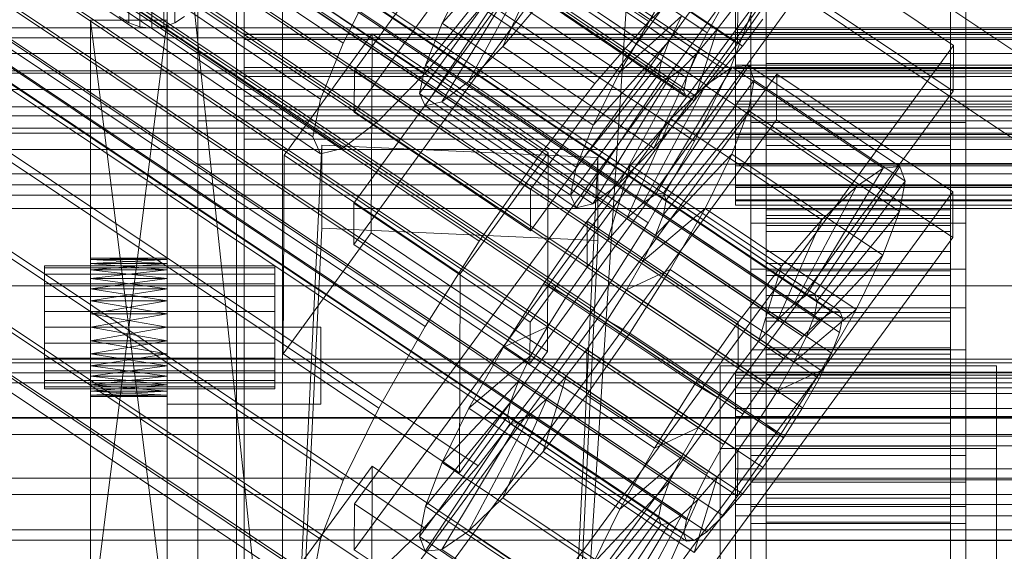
# Model space of a CAD drawing. Header units: millimetres. Extents: x -2233 to 61924, y -68080 to 6847.
# Tile 111 of 256: x -195 to -130, y -34845 to -34810. Entities that reach past the tile are written whole.
import ezdxf

# ---------------------------------------------------------------- set-up
doc = ezdxf.new("R2010")
doc.units = ezdxf.units.MM
for name, color, linetype, lineweight in [('COTAS_O', 1, 'Continuous', 0), ('COTAS_P', 1, 'Continuous', 0), ('frontal_bajante_movil', 7, 'Continuous', 0), ('frontal_C01', 7, 'Continuous', 0), ('frontal_C02', 7, 'Continuous', 0), ('frontal_C03', 7, 'Continuous', 0), ('frontal_C05', 7, 'Continuous', 0), ('frontal_mezcladora', 7, 'Continuous', 0)]:
    doc.layers.add(name, color=color, linetype=linetype, lineweight=lineweight)
doc.dimstyles.new('R19_100', dxfattribs={"dimtxt": 250, "dimasz": 150, "dimexe": 150, "dimexo": 80, "dimgap": 100, "dimtad": 1, "dimtih": 1, "dimtoh": 1, "dimdsep": 46, "dimcen": 0.09, "dimadec": 0, "dimazin": 0, "dimtfac": 1, "dimtdec": 4, "dimtofl": 0, "dimtmove": 0, "dimatfit": 3, "dimfxl": 1, "dimtolj": 1, "dimtzin": 0, "dimarcsym": 0})

# ---------------------------------------------------------------- blocks, each defined once
blk = doc.blocks.new('DIM_R28_48')
at = {"layer": 'COTAS_P'}
for p, q in [((-1750, -34600), (-1600, -34555)), ((2600, -34600), (2450, -34555)), ((-1750, -35500), (-1750, -34600)), ((-1750, -34600), (2600, -34600)), ((-1750, -34600), (-1600, -34645)), ((2600, -34600), (2450, -34645)), ((2600, -35500), (2600, -34600))]:
    blk.add_line(p, q, dxfattribs=at)
blk.add_text('4350 P', height=250, dxfattribs=at).set_placement((425, -34500))
blk = doc.blocks.new('DIM_R28_50')
at = {"layer": 'COTAS_P'}
for p, q in [((1705.784, -34504.945), (1551.897, -34475.895)), ((-194.216, -34704.945), (1705.784, -34504.945)), ((1705.784, -34504.945), (1561.319, -34565.401)), ((1800, -35400), (1705.784, -34504.945)), ((-194.216, -34704.945), (-49.751, -34644.49)), ((-100, -35600), (-194.216, -34704.945)), ((-194.216, -34704.945), (-40.33, -34733.995))]:
    blk.add_line(p, q, dxfattribs=at)
blk.add_text('1910.5 P', height=250, rotation=6.00901, dxfattribs=at).set_placement((745.315, -34505.495))
blk = doc.blocks.new('DIM_R28_53')
at = {"layer": 'COTAS_P'}
for p, q in [((-150, -32300), (550, -32300)), ((550, -32300), (505, -32450)), ((550, -34900), (550, -32300)), ((550, -32300), (595, -32450)), ((550, -34900), (505, -34750)), ((550, -34900), (595, -34750)), ((-150, -34900), (550, -34900))]:
    blk.add_line(p, q, dxfattribs=at)
blk.add_text('2600 P', height=250, rotation=90, dxfattribs=at).set_placement((450, -33600))
blk = doc.blocks.new('DIM_R28_55')
at = {"layer": 'COTAS_O'}
for p, q in [((-650, -33700), (50, -33700)), ((50, -33700), (5, -33850)), ((50, -34900), (50, -33700)), ((50, -33700), (95, -33850)), ((50, -34900), (5, -34750)), ((50, -34900), (95, -34750)), ((-650, -34900), (50, -34900))]:
    blk.add_line(p, q, dxfattribs=at)
blk.add_text('1200 O', height=250, rotation=90, dxfattribs=at).set_placement((-50, -34300))
blk = doc.blocks.new('DIM_R28_56')
at = {"layer": 'COTAS_O'}
for p, q in [((-650, -34200), (-500, -34155)), ((650, -34200), (500, -34155)), ((-650, -34900), (-650, -34200)), ((-650, -34200), (650, -34200)), ((-650, -34200), (-500, -34245)), ((650, -34200), (500, -34245)), ((650, -34900), (650, -34200))]:
    blk.add_line(p, q, dxfattribs=at)
blk.add_text('1300 O', height=250, dxfattribs=at).set_placement((0, -34100))
blk = doc.blocks.new('DIM_R28_61')
at = {"layer": 'COTAS_P'}
for p, q in [((-305, -34680), (395, -34680)), ((395, -34680), (350, -34830)), ((395, -36000), (395, -34680)), ((395, -34680), (440, -34830)), ((395, -36000), (350, -35850)), ((395, -36000), (440, -35850)), ((-305, -36000), (395, -36000))]:
    blk.add_line(p, q, dxfattribs=at)
blk.add_text('1320 P', height=250, rotation=90, dxfattribs=at).set_placement((295, -35340))

msp = doc.modelspace()

# ---------------------------------------------------------------- linework, layer by layer
at = {"layer": 'frontal_bajante_movil'}
for p, q in [((-183, -34680), (-183, -35227.232)), ((-180, -35227.232), (-180, -34680)), ((-183, -35230.051), (-183, -34682.819)), ((-187.5, -34769.259), (-187.5, -34810.178)), ((-186.776, -34769.519), (-186.776, -34810.438)), ((-186, -34769.608), (-186, -34810.527)), ((-185.224, -34769.519), (-185.224, -34810.438)), ((-184.5, -34769.259), (-184.5, -34810.178)), ((-180, -34805.461), (-180, -34810.934)), ((-180, -34807.56), (-180, -34813.079)), ((-185, -34808.457), (-185, -35355.689)), ((-185, -34808.457), (-185, -34846.045)), ((-180, -34808.56), (-180, -34811.275)), ((-180, -34808.56), (-180, -34810.934)), ((-180, -34808.687), (-180, -34811.275)), ((-180, -34809.391), (-180, -34814.964)), ((-180, -34810.919), (-180, -34809.391)), ((-190, -34850), (-190, -34810)), ((-190, -34810), (-190, -34829.122)), ((-190, -34810), (-190, -34828.278)), ((-190, -34810), (-190, -34827.5)), ((-190, -34810), (-190, -34826.818)), ((-190, -34810), (-190, -34826.258)), ((-190, -34810), (-190, -34825.843)), ((-190, -34810), (-190, -34825.586)), ((-190, -34810), (-190, -34825.5)), ((-190, -34810), (-185, -34850)), ((-190, -34810), (-185, -34810)), ((-190, -34850), (-185, -34810)), ((-188.121, -34809.763), (-187.5, -34810.178)), ((-185, -34810), (-185, -34850)), ((-185, -34829.122), (-185, -34810)), ((-185, -34828.278), (-185, -34810)), ((-185, -34827.5), (-185, -34810)), ((-185, -34826.818), (-185, -34810)), ((-185, -34826.258), (-185, -34810)), ((-185, -34825.843), (-185, -34810)), ((-185, -34825.586), (-185, -34810)), ((-185, -34825.5), (-185, -34810)), ((-184.5, -34810.178), (-183.879, -34809.763)), ((-183, -35356.81), (-183, -34809.578)), ((-180, -34809.578), (-180, -35356.81)), ((-187.5, -34810.178), (-186.776, -34810.438)), ((-186.776, -34810.438), (-186, -34810.527)), ((-186, -34810.527), (-185.224, -34810.438)), ((-185.224, -34810.438), (-184.5, -34810.178)), ((220, -34810.919), (-180, -34810.919)), ((-180, -34810.919), (-180, -34816.557)), ((-180, -34885.505), (-180, -34810.919)), ((-180, -34810.934), (220, -34810.934)), ((-180, -34810.934), (-180, -34813.67)), ((-180, -34810.934), (-180, -34813.079)), ((-180, -34811.275), (220, -34811.275)), ((-180, -34811.275), (-180, -34813.67)), ((-180, -34813.079), (220, -34813.079)), ((-180, -34813.079), (-180, -34815.839)), ((-180, -34813.079), (-180, -34814.964)), ((-180, -34813.67), (220, -34813.67)), ((-180, -34813.67), (-180, -34815.839)), ((-180, -34814.964), (220, -34814.964)), ((-180, -34814.964), (-180, -34817.751)), ((-180, -34814.964), (-180, -34816.557)), ((-180, -34815.839), (220, -34815.839)), ((-180, -34815.839), (-180, -34817.751)), ((-183, -34816.557), (223, -34816.557)), ((-183, -34891.143), (-183, -34816.557)), ((-183, -34819.376), (-183, -34816.557)), ((-180, -34816.557), (220, -34816.557)), ((-180, -34816.557), (-180, -34819.376)), ((-180, -34816.557), (-180, -34891.143)), ((-180, -34817.751), (220, -34817.751)), ((-180, -34817.751), (-180, -34819.376)), ((-183, -34819.376), (-183, -34893.962)), ((223, -34819.376), (-183, -34819.376)), ((-180, -34819.376), (220, -34819.376)), ((-193, -34826.136), (-193, -34826)), ((-193, -34826), (-178, -34826)), ((-190, -34825.5), (-190, -34825.586)), ((-190, -34825.5), (-185, -34825.586)), ((-190, -34825.5), (-185, -34825.5)), ((-190, -34825.586), (-185, -34825.5)), ((-190, -34825.586), (-190, -34825.843)), ((-190, -34825.586), (-185, -34825.843)), ((-190, -34825.586), (-185, -34825.586)), ((-190, -34825.843), (-185, -34825.586)), ((-190, -34825.843), (-190, -34826.258)), ((-190, -34825.843), (-185, -34826.258)), ((-190, -34825.843), (-185, -34825.843)), ((-190, -34826.258), (-185, -34825.843)), ((-185, -34825.586), (-185, -34825.5)), ((-185, -34825.843), (-185, -34825.586)), ((-185, -34826.258), (-185, -34825.843)), ((-178, -34826.136), (-178, -34826)), ((-193, -34826.536), (-193, -34826.136)), ((-193, -34826.136), (-178, -34826.136)), ((-193, -34827.172), (-193, -34826.536)), ((-193, -34826.536), (-178, -34826.536)), ((-190, -34826.258), (-190, -34826.818)), ((-190, -34826.258), (-185, -34826.818)), ((-190, -34826.258), (-185, -34826.258)), ((-190, -34826.818), (-185, -34826.258)), ((-185, -34826.818), (-185, -34826.258)), ((-178, -34826.536), (-178, -34826.136)), ((-178, -34827.172), (-178, -34826.536)), ((-193, -34828), (-193, -34827.172)), ((-193, -34827.172), (-178, -34827.172)), ((-190, -34826.818), (-190, -34827.5)), ((-190, -34826.818), (-185, -34827.5)), ((-190, -34826.818), (-185, -34826.818)), ((-190, -34827.5), (-185, -34826.818)), ((-185, -34827.5), (-185, -34826.818)), ((-178, -34828), (-178, -34827.172)), ((-193, -34828.965), (-193, -34828)), ((-193, -34828), (-178, -34828)), ((-190, -34827.5), (-190, -34828.278)), ((-190, -34850), (-190, -34827.5)), ((-190, -34827.5), (-185, -34828.278)), ((-190, -34827.5), (-185, -34827.5)), ((-190, -34828.278), (-185, -34827.5)), ((-185, -34828.278), (-185, -34827.5)), ((-185, -34827.5), (-185, -34850)), ((-178, -34828.965), (-178, -34828)), ((-190, -34828.278), (-190, -34829.122)), ((-190, -34850), (-190, -34828.278)), ((-190, -34828.278), (-185, -34829.122)), ((-190, -34828.278), (-185, -34828.278)), ((-190, -34829.122), (-185, -34828.278)), ((-185, -34829.122), (-185, -34828.278)), ((-185, -34828.278), (-185, -34850)), ((-193, -34828.965), (-193, -34830)), ((-193, -34828.965), (-178, -34828.965)), ((-190, -34829.122), (-190, -34830)), ((-190, -34850), (-190, -34829.122)), ((-190, -34829.122), (-185, -34830)), ((-190, -34829.122), (-185, -34829.122)), ((-190, -34830), (-185, -34829.122)), ((-185, -34830), (-185, -34829.122)), ((-185, -34829.122), (-185, -34850)), ((-178, -34830), (-178, -34828.965)), ((-193, -34830), (-193, -34831.035)), ((-178, -34830), (-193, -34830)), ((-190, -34830), (-190, -34850)), ((-190, -34830), (-190, -34830.878)), ((-190, -34830), (-185, -34830.878)), ((-190, -34830), (-185, -34830)), ((-190, -34830.878), (-185, -34830)), ((-185, -34850), (-185, -34830)), ((-185, -34830.878), (-185, -34830)), ((-185, -34830), (-175, -34830)), ((-185, -34835), (-185, -34830)), ((-178, -34830), (-178, -34831.035)), ((-175, -34835), (-175, -34830)), ((-193, -34831.035), (-193, -34832)), ((-193, -34831.035), (-178, -34831.035)), ((-190, -34830.878), (-190, -34850)), ((-190, -34830.878), (-190, -34831.722)), ((-190, -34830.878), (-185, -34831.722)), ((-190, -34830.878), (-185, -34830.878)), ((-190, -34831.722), (-185, -34830.878)), ((-185, -34850), (-185, -34830.878)), ((-185, -34831.722), (-185, -34830.878)), ((-178, -34831.035), (-178, -34832)), ((-190, -34831.722), (-190, -34850)), ((-190, -34831.722), (-190, -34832.5)), ((-190, -34831.722), (-185, -34832.5)), ((-190, -34831.722), (-185, -34831.722)), ((-190, -34832.5), (-185, -34831.722)), ((-185, -34850), (-185, -34831.722)), ((-185, -34832.5), (-185, -34831.722)), ((-193, -34832), (-193, -34832.828)), ((-193, -34832), (-178, -34832)), ((-190, -34832.5), (-190, -34850)), ((-190, -34832.5), (-190, -34833.182)), ((-190, -34832.5), (-185, -34833.182)), ((-190, -34832.5), (-185, -34832.5)), ((-190, -34833.182), (-185, -34832.5)), ((-185, -34850), (-185, -34832.5)), ((-185, -34833.182), (-185, -34832.5)), ((-178, -34832), (-178, -34832.828)), ((-193, -34832.828), (-193, -34833.464)), ((-193, -34832.828), (-178, -34832.828)), ((-178, -34832.828), (-178, -34833.464)), ((-193, -34833.464), (-193, -34833.864)), ((-193, -34833.464), (-178, -34833.464)), ((-190, -34833.182), (-190, -34850)), ((-190, -34833.182), (-190, -34833.742)), ((-190, -34833.182), (-185, -34833.742)), ((-190, -34833.182), (-185, -34833.182)), ((-190, -34833.742), (-185, -34833.182)), ((-190, -34833.742), (-190, -34850)), ((-190, -34833.742), (-190, -34834.157)), ((-190, -34833.742), (-185, -34834.157)), ((-190, -34833.742), (-185, -34833.742)), ((-190, -34834.157), (-185, -34833.742)), ((-185, -34850), (-185, -34833.182)), ((-185, -34833.742), (-185, -34833.182)), ((-185, -34850), (-185, -34833.742)), ((-185, -34834.157), (-185, -34833.742)), ((-178, -34833.464), (-178, -34833.864)), ((-193, -34833.864), (-193, -34834)), ((-193, -34833.864), (-178, -34833.864)), ((-193, -34834), (-178, -34834)), ((-190, -34834.157), (-190, -34850)), ((-190, -34834.157), (-190, -34834.414)), ((-190, -34834.157), (-185, -34834.414)), ((-190, -34834.157), (-185, -34834.157)), ((-190, -34834.414), (-185, -34834.157)), ((-190, -34834.414), (-190, -34850)), ((-190, -34834.414), (-190, -34834.5)), ((-190, -34834.414), (-185, -34834.5)), ((-190, -34834.414), (-185, -34834.414)), ((-190, -34834.5), (-185, -34834.414)), ((-185, -34850), (-185, -34834.157)), ((-185, -34834.414), (-185, -34834.157)), ((-185, -34850), (-185, -34834.414)), ((-185, -34834.5), (-185, -34834.414)), ((-178, -34833.864), (-178, -34834)), ((-190, -34834.5), (-190, -34850)), ((-185, -34834.5), (-190, -34834.5)), ((-185, -34850), (-185, -34834.5)), ((-185, -34835), (-175, -34835))]:
    msp.add_line(p, q, dxfattribs=at)
at = {"layer": 'frontal_C01'}
for p, q in [((-363.648, -34666.6), (-149.85, -34810.829)), ((-361.352, -34667.478), (-147.554, -34811.707)), ((-364.471, -34668.231), (-150.672, -34812.459)), ((-362.596, -34668.948), (-148.798, -34813.176)), ((-364.989, -34669.525), (-151.191, -34813.754)), ((-363.664, -34670.032), (-149.865, -34814.26)), ((-365.168, -34670.395), (-151.369, -34814.623)), ((-364.995, -34670.781), (-151.196, -34815.01)), ((-364.482, -34670.657), (-150.683, -34814.886)), ((-357.863, -34687.168), (-173.554, -34811.502)), ((-352.572, -34689.191), (-168.263, -34813.525)), ((-359.326, -34690.82), (-175.016, -34815.155)), ((-355.584, -34692.251), (-171.275, -34816.586)), ((-359.83, -34693.275), (-175.521, -34817.61)), ((-357.893, -34694.016), (-173.584, -34818.351)), ((-359.341, -34694.365), (-175.032, -34818.7)), ((-172.809, -34813.291), (-145.277, -34775.436)), ((-145.289, -34778.132), (-172.821, -34815.987)), ((-133.809, -34783.173), (-161.341, -34821.027)), ((-172.847, -34821.918), (-145.315, -34784.064)), ((-147, -34831.457), (-147, -34785.235)), ((-133, -34785.235), (-133, -34831.457)), ((-161.353, -34823.723), (-133.821, -34785.869)), ((-145.327, -34786.76), (-172.859, -34824.614)), ((-147, -34787.931), (-147, -34834.153)), ((-133, -34834.153), (-133, -34787.931)), ((-133.847, -34791.8), (-161.379, -34829.655)), ((-147, -34840.085), (-147, -34793.862)), ((-133, -34793.862), (-133, -34840.085)), ((-161.391, -34832.351), (-133.859, -34794.496)), ((-147, -34796.558), (-147, -34842.781)), ((-133, -34842.781), (-133, -34796.558)), ((-149.192, -34810.601), (-159.022, -34803.97)), ((-162.14, -34804.723), (-167.102, -34810.205)), ((-152.311, -34811.354), (-162.14, -34804.723)), ((-157.698, -34804.912), (-147.868, -34811.543)), ((-160.266, -34805.44), (-163.144, -34811.718)), ((-150.436, -34812.071), (-160.266, -34805.44)), ((-162.659, -34806.017), (-168.196, -34812.937)), ((-152.829, -34812.648), (-162.659, -34806.017)), ((-165.365, -34806.762), (-167.102, -34810.205)), ((-161.333, -34806.524), (-165.397, -34814.007)), ((-165.365, -34806.762), (-155.535, -34813.394)), ((-151.503, -34813.155), (-161.333, -34806.524)), ((-173.554, -34811.502), (-171.232, -34806.901)), ((-162.837, -34806.887), (-168.573, -34814.773)), ((-162.664, -34807.273), (-168.208, -34815.589)), ((-162.151, -34807.149), (-167.125, -34815.327)), ((-153.008, -34813.518), (-162.837, -34806.887)), ((-152.835, -34813.904), (-162.664, -34807.273)), ((-152.321, -34813.781), (-162.151, -34807.149)), ((-145.047, -34807.49), (-147.868, -34811.543)), ((-146, -34807.922), (-146, -34810.618)), ((-146, -34807.922), (-146, -34812.832)), ((-134, -34810.618), (-134, -34807.922)), ((-134, -34812.832), (-134, -34807.922)), ((-163.144, -34811.718), (-160.518, -34808.616)), ((-160.518, -34808.616), (-150.688, -34815.247)), ((-148, -34808.458), (-148, -34810.618)), ((-148, -34810.813), (-148, -34808.632)), ((-146, -34810.813), (-146, -34808.333)), ((-146, -34813.258), (-146, -34808.333)), ((-146, -34810.618), (-146, -34808.458)), ((-146, -34808.632), (-146, -34810.813)), ((-134, -34808.333), (-134, -34810.813)), ((-134, -34808.333), (-134, -34813.258)), ((-134, -34808.458), (-134, -34810.618)), ((-134, -34810.813), (-134, -34808.632)), ((-164.752, -34809.378), (-168.263, -34813.525)), ((-149.85, -34810.829), (-148.779, -34808.973)), ((-149.192, -34810.601), (-147.856, -34808.847)), ((-147.868, -34811.543), (-147.856, -34808.847)), ((-155.535, -34813.394), (-153.275, -34809.476)), ((-155.535, -34813.394), (-151.488, -34809.723)), ((-151.488, -34809.723), (-152.311, -34811.354)), ((-146.218, -34809.952), (-147.554, -34811.707)), ((-167.102, -34810.205), (-168.196, -34812.937)), ((-167.102, -34810.205), (-157.272, -34816.836)), ((-150.688, -34815.247), (-149.192, -34810.601)), ((-150.436, -34812.071), (-149.192, -34810.601)), ((-148, -34810.618), (-148, -34812.944)), ((148, -34810.618), (-148, -34810.618)), ((-146, -34810.618), (-134, -34810.618)), ((-146, -34812.944), (-146, -34810.618)), ((-134, -34810.618), (-134, -34812.944)), ((-177.394, -34818.791), (-171.658, -34810.904)), ((-171.715, -34823.846), (-171.658, -34810.904)), ((-171.658, -34810.904), (-160.19, -34818.641)), ((-157.272, -34816.836), (-152.311, -34811.354)), ((-152.311, -34811.354), (-152.829, -34812.648)), ((-150.672, -34812.459), (-149.85, -34810.829)), ((-148, -34813.146), (-148, -34810.813)), ((-148, -34810.813), (148, -34810.813)), ((-134, -34810.813), (-146, -34810.813)), ((-146, -34810.813), (-146, -34813.146)), ((-134, -34813.146), (-134, -34810.813)), ((-175.016, -34815.155), (-173.554, -34811.502)), ((-165.397, -34814.007), (-163.144, -34811.718)), ((-163.144, -34811.718), (-153.314, -34818.349)), ((-147.868, -34811.543), (-150.688, -34815.247)), ((-147.554, -34811.707), (-148.798, -34813.176)), ((-158.366, -34819.568), (-152.829, -34812.648)), ((-153.314, -34818.349), (-150.436, -34812.071)), ((-152.829, -34812.648), (-153.008, -34813.518)), ((-151.503, -34813.155), (-150.436, -34812.071)), ((-151.191, -34813.754), (-150.672, -34812.459)), ((-172.809, -34813.291), (-172.821, -34815.987)), ((-161.341, -34821.027), (-172.809, -34813.291)), ((-168.196, -34812.937), (-168.573, -34814.773)), ((-168.196, -34812.937), (-158.366, -34819.568)), ((-155.567, -34820.638), (-151.503, -34813.155)), ((-152.321, -34813.781), (-151.503, -34813.155)), ((-148.798, -34813.176), (-149.865, -34814.26)), ((-148, -34812.944), (-148, -34815.277)), ((-148, -34812.944), (148, -34812.944)), ((-148, -34815.471), (-148, -34813.146)), ((-148, -34813.146), (148, -34813.146)), ((-146, -34812.944), (-146, -34812.832)), ((-146, -34812.832), (-146, -34817.757)), ((-146, -34812.832), (-134, -34812.832)), ((-146, -34815.277), (-146, -34812.944)), ((-134, -34812.944), (-146, -34812.944)), ((-146, -34813.146), (-146, -34813.258)), ((-134, -34813.146), (-146, -34813.146)), ((-146, -34813.146), (-146, -34815.471)), ((-146, -34813.258), (-134, -34813.258)), ((-146, -34818.168), (-146, -34813.258)), ((-134, -34817.757), (-134, -34812.832)), ((-134, -34812.832), (-134, -34812.944)), ((-134, -34812.944), (-134, -34815.277)), ((-134, -34813.258), (-134, -34813.146)), ((-134, -34815.471), (-134, -34813.146)), ((-134, -34813.258), (-134, -34818.168)), ((-168.263, -34813.525), (-171.275, -34816.586)), ((-158.743, -34821.405), (-153.008, -34813.518)), ((-158.378, -34822.22), (-152.835, -34813.904)), ((-157.295, -34821.958), (-152.321, -34813.781)), ((-157.272, -34816.836), (-155.535, -34813.394)), ((-153.008, -34813.518), (-152.835, -34813.904)), ((-152.835, -34813.904), (-152.321, -34813.781)), ((-151.369, -34814.623), (-151.191, -34813.754)), ((-167.125, -34815.327), (-165.397, -34814.007)), ((-165.397, -34814.007), (-155.567, -34820.638)), ((-149.865, -34814.26), (-150.683, -34814.886)), ((-175.521, -34817.61), (-175.016, -34815.155)), ((-168.573, -34814.773), (-168.208, -34815.589)), ((-168.573, -34814.773), (-158.743, -34821.405)), ((-151.196, -34815.01), (-151.369, -34814.623)), ((-150.683, -34814.886), (-151.196, -34815.01)), ((-168.208, -34815.589), (-167.125, -34815.327)), ((-168.208, -34815.589), (-158.378, -34822.22)), ((-167.125, -34815.327), (-157.295, -34821.958)), ((-150.688, -34815.247), (-153.314, -34818.349)), ((-148, -34815.277), (-148, -34817.457)), ((-148, -34815.277), (148, -34815.277)), ((-148, -34817.632), (-148, -34815.471)), ((-148, -34815.471), (148, -34815.471)), ((-146, -34817.457), (-146, -34815.277)), ((-146, -34815.277), (-146, -34817.757)), ((-134, -34815.277), (-146, -34815.277)), ((-146, -34815.471), (-146, -34818.168)), ((-134, -34815.471), (-146, -34815.471)), ((-146, -34815.471), (-146, -34817.632)), ((-134, -34817.757), (-134, -34815.277)), ((-134, -34815.277), (-134, -34817.457)), ((-134, -34818.168), (-134, -34815.471)), ((-134, -34817.632), (-134, -34815.471)), ((-172.821, -34815.987), (-161.353, -34823.723)), ((-171.275, -34816.586), (-173.584, -34818.351)), ((-158.366, -34819.568), (-157.272, -34816.836)), ((-175.032, -34818.7), (-175.521, -34817.61)), ((-148, -34817.457), (-148, -34819.337)), ((-148, -34817.457), (148, -34817.457)), ((-148, -34819.48), (-148, -34817.632)), ((-148, -34817.632), (148, -34817.632)), ((-146, -34819.337), (-146, -34817.457)), ((-146, -34817.457), (-146, -34822.36)), ((-134, -34817.457), (-146, -34817.457)), ((-146, -34817.632), (-146, -34822.728)), ((-134, -34817.632), (-146, -34817.632)), ((-146, -34817.632), (-146, -34819.48)), ((-146, -34817.757), (-146, -34822.36)), ((-146, -34817.757), (-134, -34817.757)), ((-134, -34822.36), (-134, -34817.457)), ((-134, -34817.457), (-134, -34819.337)), ((-134, -34822.728), (-134, -34817.632)), ((-134, -34819.48), (-134, -34817.632)), ((-134, -34822.36), (-134, -34817.757)), ((-177.811, -34877.936), (-174.943, -34818.147)), ((-173.584, -34818.351), (-175.032, -34818.7)), ((-174.943, -34823.54), (-174.943, -34818.147)), ((-174.943, -34818.147), (-156.962, -34818.947)), ((-153.314, -34818.349), (-155.567, -34820.638)), ((-146, -34818.168), (-134, -34818.168)), ((-146, -34822.728), (-146, -34818.168)), ((-134, -34818.168), (-134, -34822.728)), ((-177.394, -34818.791), (-177.451, -34831.732)), ((-165.926, -34826.527), (-177.394, -34818.791)), ((-160.19, -34818.641), (-165.926, -34826.527)), ((-160.19, -34818.641), (-160.247, -34831.582)), ((-156.962, -34818.947), (-159.83, -34878.735)), ((-156.962, -34818.947), (-156.962, -34824.34)), ((-158.743, -34821.405), (-158.366, -34819.568)), ((-148, -34819.337), (-148, -34820.788)), ((-148, -34819.337), (148, -34819.337)), ((-148, -34820.889), (-148, -34819.48)), ((-148, -34819.48), (148, -34819.48)), ((-146, -34820.788), (-146, -34819.337)), ((-146, -34819.337), (-146, -34826.329)), ((-134, -34819.337), (-146, -34819.337)), ((-146, -34819.48), (-146, -34826.629)), ((-134, -34819.48), (-146, -34819.48)), ((-146, -34819.48), (-146, -34820.889)), ((-134, -34826.329), (-134, -34819.337)), ((-134, -34819.337), (-134, -34820.788)), ((-134, -34826.629), (-134, -34819.48)), ((-134, -34820.889), (-134, -34819.48)), ((-155.567, -34820.638), (-157.295, -34821.958)), ((-148, -34820.788), (-148, -34821.712)), ((-148, -34820.788), (148, -34820.788)), ((-148, -34821.764), (-148, -34820.889)), ((-148, -34820.889), (148, -34820.889)), ((-146, -34821.712), (-146, -34820.788)), ((-146, -34820.788), (-146, -34829.392)), ((-134, -34820.788), (-146, -34820.788)), ((-146, -34820.889), (-146, -34829.605)), ((-134, -34820.889), (-146, -34820.889)), ((-146, -34820.889), (-146, -34821.764)), ((-134, -34829.392), (-134, -34820.788)), ((-134, -34820.788), (-134, -34821.712)), ((-134, -34829.605), (-134, -34820.889)), ((-134, -34821.764), (-134, -34820.889)), ((-161.353, -34823.723), (-161.341, -34821.027)), ((-158.378, -34822.22), (-158.743, -34821.405)), ((-172.847, -34821.918), (-172.859, -34824.614)), ((-161.379, -34829.655), (-172.847, -34821.918)), ((-157.295, -34821.958), (-158.378, -34822.22)), ((-148, -34821.712), (-148, -34822.044)), ((-148, -34821.712), (148, -34821.712)), ((-148, -34822.044), (-148, -34821.764)), ((-148, -34821.764), (148, -34821.764)), ((-148, -34822.044), (148, -34822.044)), ((-146, -34822.044), (-146, -34821.712)), ((-146, -34821.712), (-146, -34831.341)), ((-134, -34821.712), (-146, -34821.712)), ((-146, -34821.764), (-146, -34831.451)), ((-134, -34821.764), (-146, -34821.764)), ((-146, -34821.764), (-146, -34822.044)), ((-146, -34822.044), (-146, -34832.044)), ((-134, -34822.044), (-146, -34822.044)), ((-134, -34831.341), (-134, -34821.712)), ((-134, -34821.712), (-134, -34822.044)), ((-134, -34831.451), (-134, -34821.764)), ((-134, -34822.044), (-134, -34821.764)), ((-134, -34832.044), (-134, -34822.044)), ((-146, -34822.36), (-146, -34826.329)), ((-146, -34822.36), (-134, -34822.36)), ((-146, -34822.728), (-134, -34822.728)), ((-146, -34826.629), (-146, -34822.728)), ((-134, -34826.329), (-134, -34822.36)), ((-134, -34822.728), (-134, -34826.629)), ((-177.811, -34883.329), (-174.943, -34823.54)), ((-156.962, -34824.34), (-174.943, -34823.54)), ((-171.715, -34823.846), (-177.451, -34831.732)), ((-160.247, -34831.582), (-171.715, -34823.846)), ((-172.859, -34824.614), (-161.391, -34832.351)), ((-159.83, -34884.129), (-156.962, -34824.34)), ((-165.983, -34839.469), (-165.926, -34826.527)), ((-146, -34826.329), (-146, -34829.392)), ((-146, -34826.329), (-134, -34826.329)), ((-146, -34826.629), (-134, -34826.629)), ((-146, -34829.605), (-146, -34826.629)), ((-134, -34829.392), (-134, -34826.329)), ((-134, -34826.629), (-134, -34829.605)), ((-147, -34841.664), (-147, -34828.722)), ((-147, -34828.722), (-133, -34828.722)), ((-147, -34838.352), (-147, -34828.722)), ((-133, -34828.722), (-133, -34841.664)), ((-133, -34828.722), (-133, -34838.352)), ((-161.391, -34832.351), (-161.379, -34829.655)), ((-146, -34829.392), (-146, -34831.341)), ((-146, -34829.392), (-134, -34829.392)), ((-146, -34829.605), (-134, -34829.605)), ((-146, -34831.451), (-146, -34829.605)), ((-134, -34831.341), (-134, -34829.392)), ((-134, -34829.605), (-134, -34831.451)), ((-177.451, -34831.732), (-165.983, -34839.469)), ((-165.983, -34839.469), (-160.247, -34831.582)), ((-133, -34831.457), (-147, -34831.457)), ((-147, -34831.457), (-147, -34834.153)), ((-146, -34831.341), (-146, -34832.044)), ((-146, -34831.341), (-134, -34831.341)), ((-146, -34831.451), (-134, -34831.451)), ((-146, -34832.044), (-146, -34831.451)), ((-134, -34832.044), (-134, -34831.341)), ((-134, -34831.451), (-134, -34832.044)), ((-133, -34834.153), (-133, -34831.457)), ((-149, -34837.889), (-149, -34832.497)), ((-149, -34832.497), (-131, -34832.497)), ((-149, -34878.334), (-149, -34832.497)), ((-146, -34832.044), (-134, -34832.044)), ((-131, -34832.497), (-131, -34837.889)), ((-131, -34832.497), (-131, -34878.334)), ((-147, -34834.153), (-133, -34834.153)), ((-131, -34837.889), (-149, -34837.889)), ((-149, -34883.726), (-149, -34837.889)), ((-131, -34883.726), (-131, -34837.889)), ((-133, -34838.352), (-147, -34838.352)), ((-147, -34838.352), (-147, -34851.294)), ((-133, -34851.294), (-133, -34838.352)), ((-133, -34840.085), (-147, -34840.085)), ((-147, -34840.085), (-147, -34842.781)), ((-133, -34842.781), (-133, -34840.085)), ((-133, -34841.664), (-147, -34841.664)), ((-147, -34841.664), (-147, -34851.294)), ((-133, -34851.294), (-133, -34841.664)), ((-147, -34842.781), (-133, -34842.781))]:
    msp.add_line(p, q, dxfattribs=at)
at = {"layer": 'frontal_C02'}
for p, q in [((-355.53, -34686.023), (-141.731, -34828.998)), ((-355.017, -34685.967), (-141.218, -34828.942)), ((-356.348, -34686.585), (-142.549, -34829.561)), ((-354.844, -34686.421), (-141.045, -34829.397)), ((-337.95, -34686.833), (-153.641, -34810.088)), ((-357.415, -34687.616), (-143.617, -34830.591)), ((-355.022, -34687.355), (-141.224, -34830.331)), ((-355.541, -34688.705), (-141.742, -34831.681)), ((-358.659, -34689.045), (-144.861, -34832.02)), ((-332.659, -34689.907), (-148.35, -34813.162)), ((-146.196, -34833.75), (-359.995, -34690.774)), ((-356.363, -34690.379), (-142.565, -34833.354)), ((-341.461, -34690.866), (-157.152, -34814.12)), ((-361.332, -34692.687), (-147.533, -34835.662)), ((-357.434, -34692.262), (-143.635, -34835.238)), ((-362.578, -34694.652), (-148.779, -34837.627)), ((-358.68, -34694.227), (-144.881, -34837.202)), ((-334.981, -34694.63), (-150.672, -34817.885)), ((-160.922, -34819.001), (-345.231, -34695.747)), ((-363.648, -34696.535), (-149.85, -34839.51)), ((-360.017, -34696.139), (-146.218, -34839.115)), ((-361.352, -34697.869), (-147.554, -34840.844)), ((-364.471, -34698.209), (-150.672, -34841.184)), ((-364.989, -34699.558), (-151.191, -34842.534)), ((-362.596, -34699.298), (-148.798, -34842.273)), ((-363.664, -34700.329), (-149.865, -34843.304)), ((-338.003, -34699.946), (-153.694, -34823.2)), ((-365.168, -34700.492), (-151.369, -34843.468)), ((-364.995, -34700.947), (-151.196, -34843.922)), ((-364.482, -34700.891), (-150.683, -34843.866)), ((-349.002, -34701.144), (-164.693, -34824.398)), ((-341.52, -34705.491), (-157.211, -34828.745)), ((-352.519, -34706.689), (-168.21, -34829.943)), ((-345.291, -34710.888), (-160.982, -34834.142)), ((-355.541, -34712.004), (-171.232, -34835.259)), ((-349.061, -34715.769), (-164.752, -34839.023)), ((-357.863, -34716.728), (-173.554, -34839.982)), ((-352.572, -34719.801), (-168.263, -34843.056)), ((-359.326, -34720.537), (-175.016, -34843.792)), ((-355.584, -34722.71), (-171.275, -34845.965)), ((-359.83, -34723.173), (-175.521, -34846.427)), ((-359.341, -34724.456), (-175.032, -34847.71)), ((-357.893, -34724.298), (-173.584, -34847.553)), ((-130, -34811.926), (-228.298, -34746.19)), ((-228.298, -34751.921), (-130, -34817.656)), ((-172.809, -34841.499), (-145.277, -34803.977)), ((-145.277, -34803.977), (-133.809, -34811.646)), ((-145.289, -34806.957), (-172.821, -34844.48)), ((-153.641, -34810.088), (-150.629, -34807.179)), ((-133.821, -34814.626), (-145.289, -34806.957)), ((-146.887, -34809.352), (-148.35, -34813.162)), ((-157.152, -34814.12), (-153.641, -34810.088)), ((-133.809, -34811.646), (-161.341, -34849.168)), ((-133.809, -34811.646), (-133.821, -34814.626)), ((-153.199, -34821.329), (-148.226, -34813.069)), ((-152.686, -34821.273), (-147.143, -34812.951)), ((-148.35, -34813.162), (-150.672, -34817.885)), ((-148.226, -34813.069), (-149.953, -34814.256)), ((-147.143, -34812.951), (-148.226, -34813.069)), ((-148.226, -34813.069), (-138.396, -34819.642)), ((-147.143, -34812.951), (-137.313, -34819.524)), ((-146.777, -34813.91), (-147.143, -34812.951)), ((-172.847, -34851.037), (-145.315, -34813.514)), ((-152.513, -34821.728), (-146.777, -34813.91)), ((-147.155, -34815.882), (-146.777, -34813.91)), ((-147, -34816.669), (-147, -34813.688)), ((-147, -34813.688), (-133, -34813.688)), ((-147, -34859.507), (-147, -34813.688)), ((-146.777, -34813.91), (-136.948, -34820.484)), ((-145.327, -34816.495), (-145.315, -34813.514)), ((-145.315, -34813.514), (-133.847, -34821.183)), ((-133, -34813.688), (-133, -34816.669)), ((-133, -34813.688), (-133, -34859.507)), ((-160.922, -34819.001), (-157.152, -34814.12)), ((-154.017, -34821.891), (-149.953, -34814.256)), ((-149.953, -34814.256), (-152.207, -34816.432)), ((-149.953, -34814.256), (-140.123, -34820.83)), ((-161.353, -34852.149), (-133.821, -34814.626)), ((-145.327, -34816.495), (-172.859, -34854.017)), ((-155.085, -34822.922), (-152.207, -34816.432)), ((-152.207, -34816.432), (-154.833, -34819.449)), ((-152.692, -34822.662), (-147.155, -34815.882)), ((-152.207, -34816.432), (-142.377, -34823.006)), ((-148.249, -34818.732), (-147.155, -34815.882)), ((-147.155, -34815.882), (-137.325, -34822.456)), ((-133.859, -34824.164), (-145.327, -34816.495)), ((-133, -34816.669), (-147, -34816.669)), ((-147, -34816.669), (-147, -34862.487)), ((-133, -34862.487), (-133, -34816.669)), ((-150.672, -34817.885), (-153.694, -34823.2)), ((-164.693, -34824.398), (-160.922, -34819.001)), ((-153.21, -34824.011), (-148.249, -34818.732)), ((-149.985, -34822.265), (-148.249, -34818.732)), ((-148.249, -34818.732), (-138.419, -34825.305)), ((-154.833, -34819.449), (-157.653, -34823.1)), ((-156.329, -34824.351), (-154.833, -34819.449)), ((-154.833, -34819.449), (-145.003, -34826.022)), ((-138.396, -34819.642), (-143.369, -34827.903)), ((-137.313, -34819.524), (-142.856, -34827.847)), ((-140.123, -34820.83), (-138.396, -34819.642)), ((-138.396, -34819.642), (-137.313, -34819.524)), ((-137.313, -34819.524), (-136.948, -34820.484)), ((-140.123, -34820.83), (-144.188, -34828.465)), ((-136.948, -34820.484), (-142.683, -34828.301)), ((-142.377, -34823.006), (-140.123, -34820.83)), ((-136.948, -34820.484), (-137.325, -34822.456)), ((-133.847, -34821.183), (-161.379, -34858.706)), ((-154.017, -34821.891), (-153.199, -34821.329)), ((-153.199, -34821.329), (-152.686, -34821.273)), ((-143.369, -34827.903), (-153.199, -34821.329)), ((-142.856, -34827.847), (-152.686, -34821.273)), ((-152.686, -34821.273), (-152.513, -34821.728)), ((-133.847, -34821.183), (-133.859, -34824.164)), ((-155.085, -34822.922), (-154.017, -34821.891)), ((-154.033, -34825.685), (-149.985, -34822.265)), ((-144.188, -34828.465), (-154.017, -34821.891)), ((-152.513, -34821.728), (-152.692, -34822.662)), ((-142.683, -34828.301), (-152.513, -34821.728)), ((-152.246, -34826.241), (-149.985, -34822.265)), ((-149.985, -34822.265), (-140.156, -34828.839)), ((-152.692, -34822.662), (-153.21, -34824.011)), ((-142.862, -34829.235), (-152.692, -34822.662)), ((-137.325, -34822.456), (-142.862, -34829.235)), ((-137.325, -34822.456), (-138.419, -34825.305)), ((-157.653, -34823.1), (-160.474, -34827.137)), ((-157.653, -34823.1), (-157.665, -34826.081)), ((-147.823, -34829.674), (-157.653, -34823.1)), ((-153.694, -34823.2), (-157.211, -34828.745)), ((-156.329, -34824.351), (-155.085, -34822.922)), ((-145.255, -34829.496), (-155.085, -34822.922)), ((-147, -34826.207), (-147, -34823.226)), ((-147, -34823.226), (-133, -34823.226)), ((-147, -34869.044), (-147, -34823.226)), ((-146, -34832.91), (-146, -34822.918)), ((-146, -34822.918), (-146, -34823.364)), ((-146, -34822.918), (-134, -34822.918)), ((-146, -34823.766), (-146, -34822.918)), ((-146, -34833.121), (-146, -34823.364)), ((-146, -34823.364), (-146, -34825.073)), ((-146, -34823.364), (-134, -34823.364)), ((-142.377, -34823.006), (-145.255, -34829.496)), ((-145.003, -34826.022), (-142.377, -34823.006)), ((-134, -34823.364), (-134, -34822.918)), ((-134, -34822.918), (-134, -34832.91)), ((-134, -34822.918), (-134, -34823.766)), ((-134, -34825.073), (-134, -34823.364)), ((-134, -34823.364), (-134, -34833.121)), ((-133, -34823.226), (-133, -34826.207)), ((-133, -34823.226), (-133, -34869.044)), ((-161.391, -34861.686), (-133.859, -34824.164)), ((-153.21, -34824.011), (-154.033, -34825.685)), ((-143.38, -34830.585), (-153.21, -34824.011)), ((-146, -34833.311), (-146, -34823.766)), ((-146, -34823.766), (-134, -34823.766)), ((-146, -34825.849), (-146, -34823.766)), ((-134, -34823.766), (-134, -34833.311)), ((-134, -34823.766), (-134, -34825.849)), ((-168.21, -34829.943), (-164.693, -34824.398)), ((-157.665, -34826.081), (-156.329, -34824.351)), ((-146.499, -34830.925), (-156.329, -34824.351)), ((-146, -34833.931), (-146, -34825.073)), ((-146, -34825.073), (-146, -34827.93)), ((-146, -34825.073), (-134, -34825.073)), ((-138.419, -34825.305), (-143.38, -34830.585)), ((-138.419, -34825.305), (-140.156, -34828.839)), ((-134, -34827.93), (-134, -34825.073)), ((-134, -34825.073), (-134, -34833.931)), ((-159.001, -34827.993), (-157.665, -34826.081)), ((-157.665, -34826.081), (-147.835, -34832.654)), ((-154.033, -34825.685), (-155.103, -34827.568)), ((-144.203, -34832.259), (-154.033, -34825.685)), ((-147.823, -34829.674), (-145.003, -34826.022)), ((-145.003, -34826.022), (-146.499, -34830.925)), ((-146, -34834.298), (-146, -34825.849)), ((-146, -34825.849), (-134, -34825.849)), ((-146, -34829.027), (-146, -34825.849)), ((-134, -34825.849), (-134, -34834.298)), ((-134, -34825.849), (-134, -34829.027)), ((-155.103, -34827.568), (-152.246, -34826.241)), ((-154.877, -34830.389), (-152.246, -34826.241)), ((-152.246, -34826.241), (-142.416, -34832.815)), ((-133, -34826.207), (-147, -34826.207)), ((-147, -34826.207), (-147, -34872.025)), ((-133, -34872.025), (-133, -34826.207)), ((430, -34827.309), (-430, -34827.309)), ((-160.474, -34827.137), (-163.105, -34831.285)), ((-159.001, -34827.993), (-160.474, -34827.137)), ((-160.474, -34827.137), (-150.644, -34833.711)), ((-160.247, -34829.958), (-159.001, -34827.993)), ((-149.171, -34834.566), (-159.001, -34827.993)), ((-155.103, -34827.568), (-156.35, -34829.533)), ((-145.274, -34834.142), (-155.103, -34827.568)), ((-146, -34835.284), (-146, -34827.93)), ((-146, -34827.93), (-146, -34831.738)), ((-146, -34827.93), (-134, -34827.93)), ((-143.369, -34827.903), (-144.188, -34828.465)), ((-142.856, -34827.847), (-143.369, -34827.903)), ((-142.683, -34828.301), (-142.856, -34827.847)), ((-134, -34831.738), (-134, -34827.93)), ((-134, -34827.93), (-134, -34835.284)), ((-144.188, -34828.465), (-145.255, -34829.496)), ((-142.862, -34829.235), (-142.683, -34828.301)), ((-157.211, -34828.745), (-160.982, -34834.142)), ((-146, -34835.803), (-146, -34829.027)), ((-146, -34829.027), (-134, -34829.027)), ((-146, -34833.082), (-146, -34829.027)), ((-140.156, -34828.839), (-144.203, -34832.259)), ((-143.38, -34830.585), (-142.862, -34829.235)), ((-142.549, -34829.561), (-141.731, -34828.998)), ((-140.156, -34828.839), (-142.416, -34832.815)), ((-141.731, -34828.998), (-141.218, -34828.942)), ((-141.218, -34828.942), (-141.045, -34829.397)), ((-134, -34829.027), (-134, -34835.803)), ((-134, -34829.027), (-134, -34833.082)), ((-171.232, -34835.259), (-168.21, -34829.943)), ((-160.247, -34829.958), (-163.105, -34831.285)), ((-161.318, -34831.841), (-160.247, -34829.958)), ((-150.417, -34836.531), (-160.247, -34829.958)), ((-156.35, -34829.533), (-157.686, -34831.446)), ((-156.35, -34829.533), (-154.877, -34830.389)), ((-146.52, -34836.107), (-156.35, -34829.533)), ((-150.644, -34833.711), (-147.823, -34829.674)), ((-147.835, -34832.654), (-147.823, -34829.674)), ((-145.255, -34829.496), (-146.499, -34830.925)), ((-143.617, -34830.591), (-142.549, -34829.561)), ((-141.045, -34829.397), (-141.224, -34830.331)), ((-157.698, -34834.426), (-154.877, -34830.389)), ((-154.877, -34830.389), (-145.047, -34836.963)), ((-144.861, -34832.02), (-143.617, -34830.591)), ((-144.203, -34832.259), (-143.38, -34830.585)), ((-141.224, -34830.331), (-141.742, -34831.681)), ((-146.499, -34830.925), (-147.835, -34832.654)), ((-163.105, -34831.285), (-165.365, -34835.261)), ((-161.318, -34831.841), (-165.365, -34835.261)), ((-163.105, -34831.285), (-153.275, -34837.859)), ((-162.14, -34833.515), (-161.318, -34831.841)), ((-151.488, -34838.415), (-161.318, -34831.841)), ((-157.686, -34831.446), (-159.022, -34833.175)), ((-157.686, -34831.446), (-157.698, -34834.426)), ((-147.856, -34838.019), (-157.686, -34831.446)), ((-146, -34837.088), (-146, -34831.738)), ((-146, -34831.738), (-146, -34836.239)), ((-146, -34831.738), (-134, -34831.738)), ((-141.742, -34831.681), (-142.565, -34833.354)), ((-134, -34836.239), (-134, -34831.738)), ((-134, -34831.738), (-134, -34837.088)), ((430, -34832.309), (-430, -34832.309)), ((-146.196, -34833.75), (-144.861, -34832.02)), ((-145.274, -34834.142), (-144.203, -34832.259)), ((-147.835, -34832.654), (-149.171, -34834.566)), ((-148, -34833.311), (-148, -34832.91)), ((-148, -34832.91), (-148, -34833.121)), ((-148, -34832.91), (148, -34832.91)), ((-148, -34833.121), (-148, -34833.931)), ((-148, -34833.121), (148, -34833.121)), ((-146, -34833.121), (-146, -34832.91)), ((-134, -34832.91), (-146, -34832.91)), ((-146, -34832.91), (-146, -34833.311)), ((-146, -34837.724), (-146, -34833.082)), ((-146, -34833.082), (-134, -34833.082)), ((-146, -34837.738), (-146, -34833.082)), ((-146, -34833.931), (-146, -34833.121)), ((-134, -34833.121), (-146, -34833.121)), ((-142.416, -34832.815), (-145.274, -34834.142)), ((-142.416, -34832.815), (-145.047, -34836.963)), ((-134, -34832.91), (-134, -34833.121)), ((-134, -34833.311), (-134, -34832.91)), ((-134, -34833.082), (-134, -34837.724)), ((-134, -34833.082), (-134, -34837.738)), ((-134, -34833.121), (-134, -34833.931)), ((-162.14, -34833.515), (-167.102, -34838.794)), ((-162.659, -34834.865), (-162.14, -34833.515)), ((-152.311, -34840.088), (-162.14, -34833.515)), ((-159.022, -34833.175), (-160.518, -34838.077)), ((-159.022, -34833.175), (-160.266, -34834.604)), ((-149.192, -34839.749), (-159.022, -34833.175)), ((-153.275, -34837.859), (-150.644, -34833.711)), ((-150.644, -34833.711), (-149.171, -34834.566)), ((-148, -34834.298), (-148, -34833.311)), ((-148, -34833.311), (148, -34833.311)), ((-147.533, -34835.662), (-146.196, -34833.75)), ((-134, -34833.311), (-146, -34833.311)), ((-146, -34833.311), (-146, -34834.298)), ((-142.565, -34833.354), (-143.635, -34835.238)), ((-134, -34834.298), (-134, -34833.311)), ((-160.982, -34834.142), (-164.752, -34839.023)), ((-160.518, -34838.077), (-157.698, -34834.426)), ((-157.698, -34834.426), (-147.868, -34841)), ((-148, -34833.931), (-148, -34835.284)), ((-148, -34833.931), (148, -34833.931)), ((-148, -34835.803), (-148, -34834.298)), ((-148, -34834.298), (148, -34834.298)), ((-146.52, -34836.107), (-145.274, -34834.142)), ((-146, -34835.284), (-146, -34833.931)), ((-134, -34833.931), (-146, -34833.931)), ((-134, -34834.298), (-146, -34834.298)), ((-146, -34834.298), (-146, -34835.803)), ((-134, -34833.931), (-134, -34835.284)), ((-134, -34835.803), (-134, -34834.298)), ((-162.659, -34834.865), (-168.196, -34841.644)), ((-160.266, -34834.604), (-163.144, -34841.094)), ((-162.837, -34835.799), (-162.659, -34834.865)), ((-152.829, -34841.438), (-162.659, -34834.865)), ((-160.266, -34834.604), (-161.333, -34835.635)), ((-150.436, -34841.177), (-160.266, -34834.604)), ((-149.171, -34834.566), (-150.417, -34836.531)), ((-173.554, -34839.982), (-171.232, -34835.259)), ((-165.365, -34835.261), (-167.102, -34838.794)), ((-161.333, -34835.635), (-165.397, -34843.27)), ((-165.365, -34835.261), (-155.535, -34841.835)), ((-161.333, -34835.635), (-162.151, -34836.197)), ((-151.503, -34842.208), (-161.333, -34835.635)), ((-148.779, -34837.627), (-147.533, -34835.662)), ((-148, -34835.284), (-148, -34837.088)), ((-148, -34835.284), (148, -34835.284)), ((-146, -34837.088), (-146, -34835.284)), ((-134, -34835.284), (-146, -34835.284)), ((-143.635, -34835.238), (-144.881, -34837.202)), ((-134, -34835.284), (-134, -34837.088)), ((-162.837, -34835.799), (-168.573, -34843.616)), ((-162.664, -34836.253), (-168.208, -34844.575)), ((-162.151, -34836.197), (-167.125, -34844.457)), ((-162.664, -34836.253), (-162.837, -34835.799)), ((-153.008, -34842.372), (-162.837, -34835.799)), ((-162.151, -34836.197), (-162.664, -34836.253)), ((-152.835, -34842.827), (-162.664, -34836.253)), ((-152.321, -34842.771), (-162.151, -34836.197)), ((-148, -34837.724), (-148, -34835.803)), ((-148, -34835.803), (148, -34835.803)), ((-147.856, -34838.019), (-146.52, -34836.107)), ((-145.047, -34836.963), (-146.52, -34836.107)), ((-134, -34835.803), (-146, -34835.803)), ((-146, -34835.803), (-146, -34837.724)), ((-146, -34836.239), (-146, -34839.22)), ((-134, -34836.239), (-146, -34836.239)), ((-146, -34836.239), (-146, -34841.126)), ((-134, -34837.724), (-134, -34835.803)), ((-134, -34839.22), (-134, -34836.239)), ((-134, -34841.126), (-134, -34836.239)), ((-153.275, -34837.859), (-150.417, -34836.531)), ((-150.417, -34836.531), (-151.488, -34838.415)), ((-145.047, -34836.963), (-147.868, -34841)), ((-149.85, -34839.51), (-148.779, -34837.627)), ((-148, -34837.088), (-148, -34839.22)), ((-148, -34837.088), (148, -34837.088)), ((-144.881, -34837.202), (-146.218, -34839.115)), ((-146, -34839.22), (-146, -34837.088)), ((-134, -34837.088), (-146, -34837.088)), ((-134, -34837.088), (-134, -34839.22)), ((-163.144, -34841.094), (-160.518, -34838.077)), ((-160.518, -34838.077), (-150.688, -34844.651)), ((-155.535, -34841.835), (-153.275, -34837.859)), ((-149.192, -34839.749), (-147.856, -34838.019)), ((-148, -34839.93), (-148, -34837.724)), ((-148, -34837.724), (148, -34837.724)), ((-147.868, -34841), (-147.856, -34838.019)), ((-134, -34837.724), (-146, -34837.724)), ((-146, -34837.724), (-146, -34839.93)), ((-146, -34839.93), (-146, -34837.738)), ((-146, -34837.738), (-134, -34837.738)), ((-146, -34842.678), (-146, -34837.738)), ((-134, -34839.93), (-134, -34837.724)), ((-134, -34837.738), (-134, -34839.93)), ((-134, -34837.738), (-134, -34842.678)), ((-167.102, -34838.794), (-168.196, -34841.644)), ((-167.102, -34838.794), (-157.272, -34845.368)), ((-155.535, -34841.835), (-151.488, -34838.415)), ((-151.488, -34838.415), (-152.311, -34840.088)), ((-177.394, -34846.859), (-171.658, -34839.042)), ((-171.715, -34853.348), (-171.658, -34839.042)), ((-171.658, -34839.042), (-160.19, -34846.711)), ((-164.752, -34839.023), (-168.263, -34843.056)), ((-150.672, -34841.184), (-149.85, -34839.51)), ((-148, -34839.22), (-148, -34841.535)), ((148, -34839.22), (-148, -34839.22)), ((-146.218, -34839.115), (-147.554, -34840.844)), ((-146, -34839.22), (-134, -34839.22)), ((-146, -34841.535), (-146, -34839.22)), ((-134, -34839.22), (-134, -34841.535)), ((-175.016, -34843.792), (-173.554, -34839.982)), ((-157.272, -34845.368), (-152.311, -34840.088)), ((-152.311, -34840.088), (-152.829, -34841.438)), ((-150.688, -34844.651), (-149.192, -34839.749)), ((-150.436, -34841.177), (-149.192, -34839.749)), ((-148, -34842.27), (-148, -34839.93)), ((-148, -34839.93), (148, -34839.93)), ((-134, -34839.93), (-146, -34839.93)), ((-146, -34839.93), (-146, -34842.27)), ((-134, -34842.27), (-134, -34839.93)), ((-147.554, -34840.844), (-148.798, -34842.273)), ((-165.397, -34843.27), (-163.144, -34841.094)), ((-163.144, -34841.094), (-153.314, -34847.667)), ((-158.366, -34848.217), (-152.829, -34841.438)), ((-153.314, -34847.667), (-150.436, -34841.177)), ((-152.829, -34841.438), (-153.008, -34842.372)), ((-151.503, -34842.208), (-150.436, -34841.177)), ((-151.191, -34842.534), (-150.672, -34841.184)), ((-147.868, -34841), (-150.688, -34844.651)), ((-146, -34841.535), (-146, -34841.126)), ((-146, -34841.126), (-146, -34846.066)), ((-146, -34841.126), (-134, -34841.126)), ((-134, -34846.066), (-134, -34841.126)), ((-134, -34841.126), (-134, -34841.535)), ((-172.809, -34841.499), (-172.821, -34844.48)), ((-161.341, -34849.168), (-172.809, -34841.499)), ((-168.196, -34841.644), (-168.573, -34843.616)), ((-168.196, -34841.644), (-158.366, -34848.217)), ((-157.272, -34845.368), (-155.535, -34841.835)), ((-148, -34841.535), (-148, -34843.874)), ((-148, -34841.535), (148, -34841.535)), ((-146, -34843.874), (-146, -34841.535)), ((-134, -34841.535), (-146, -34841.535)), ((-134, -34841.535), (-134, -34843.874)), ((-158.743, -34850.189), (-153.008, -34842.372)), ((-157.295, -34851.031), (-152.321, -34842.771)), ((-155.567, -34849.843), (-151.503, -34842.208)), ((-153.008, -34842.372), (-152.835, -34842.827)), ((-152.835, -34842.827), (-152.321, -34842.771)), ((-152.321, -34842.771), (-151.503, -34842.208)), ((-151.369, -34843.468), (-151.191, -34842.534)), ((-148.798, -34842.273), (-149.865, -34843.304)), ((-148, -34844.585), (-148, -34842.27)), ((-148, -34842.27), (148, -34842.27)), ((-146, -34842.27), (-146, -34842.678)), ((-134, -34842.27), (-146, -34842.27)), ((-146, -34842.27), (-146, -34844.585)), ((-146, -34842.678), (-134, -34842.678)), ((-146, -34847.565), (-146, -34842.678)), ((-134, -34842.678), (-134, -34842.27)), ((-134, -34844.585), (-134, -34842.27)), ((-134, -34842.678), (-134, -34847.565)), ((-168.263, -34843.056), (-171.275, -34845.965)), ((-167.125, -34844.457), (-165.397, -34843.27)), ((-165.397, -34843.27), (-155.567, -34849.843)), ((-158.378, -34851.149), (-152.835, -34842.827)), ((-149.865, -34843.304), (-150.683, -34843.866)), ((-175.521, -34846.427), (-175.016, -34843.792)), ((-168.573, -34843.616), (-168.208, -34844.575)), ((-168.573, -34843.616), (-158.743, -34850.189)), ((-151.196, -34843.922), (-151.369, -34843.468)), ((-150.683, -34843.866), (-151.196, -34843.922)), ((-148, -34843.874), (-148, -34846.08)), ((-148, -34843.874), (148, -34843.874)), ((-146, -34846.08), (-146, -34843.874)), ((-146, -34843.874), (-146, -34846.066)), ((-134, -34843.874), (-146, -34843.874)), ((-134, -34846.066), (-134, -34843.874)), ((-134, -34843.874), (-134, -34846.08)), ((-172.821, -34844.48), (-161.353, -34852.149)), ((-168.208, -34844.575), (-167.125, -34844.457)), ((-168.208, -34844.575), (-158.378, -34851.149)), ((-167.125, -34844.457), (-157.295, -34851.031))]:
    msp.add_line(p, q, dxfattribs=at)
at = {"layer": 'frontal_C03'}
for p, q in [((1250, -34810.499), (-1250, -34810.499)), ((1250, -34811.153), (-1250, -34811.153)), ((-1250, -34812.182), (1250, -34812.182)), ((-1250, -34813.311), (1250, -34813.311)), ((1250, -34813.46), (-1250, -34813.46)), ((-1250, -34814.517), (1250, -34814.517)), ((-1250, -34815.649), (1250, -34815.649)), ((-1250, -34816.233), (1250, -34816.233)), ((-1250, -34817.031), (1250, -34817.031)), ((1250, -34817.37), (-1250, -34817.37)), ((1250, -34818.427), (-1250, -34818.427)), ((1250, -34820.734), (-1250, -34820.734)), ((1250, -34821.388), (-1250, -34821.388)), ((1250, -34822.269), (-1250, -34822.269)), ((1250, -34832.076), (-1250, -34832.076)), ((1250, -34832.957), (-1250, -34832.957)), ((1250, -34833.61), (-1250, -34833.61)), ((-1500, -34835.865), (1500, -34835.865)), ((1250, -34835.918), (-1250, -34835.918)), ((-1250, -34836.975), (1250, -34836.975)), ((1250, -34839.827), (-1250, -34839.827)), ((1250, -34840.885), (-1250, -34840.885)), ((1250, -34843.192), (-1250, -34843.192)), ((1250, -34843.845), (-1250, -34843.845))]:
    msp.add_line(p, q, dxfattribs=at)
at = {"layer": 'frontal_C05'}
for p, q in [((-180.5, -34800), (-180.5, -35992)), ((-177.5, -35992), (-177.5, -34800)), ((-180, -34810.361), (-180, -34809.645)), ((-180, -34810.949), (-180, -34810.361)), ((-180, -34811.408), (-180, -34810.949)), ((-180, -34811.737), (-180, -34811.408)), ((-180, -34811.934), (-180, -34811.737)), ((-180, -34812), (-180, -34811.934)), ((-180, -34812), (-180, -34812.025)), ((-180, -34812.025), (-180, -34812.099)), ((-180, -34812.099), (-180, -34812.223)), ((-180, -34812.223), (-180, -34812.397)), ((-180, -34812.397), (-180, -34812.618)), ((-180, -34812.618), (-180, -34812.889)), ((-180, -34812.889), (-180, -34813.206)), ((-180, -34813.206), (-180, -34813.57)), ((-180, -34813.57), (-180, -34813.981)), ((-180, -34813.981), (-180, -34814.436)), ((-180, -34814.436), (-180, -34814.934)), ((-180, -34814.934), (-180, -34815.475)), ((-180, -34815.475), (-180, -34816.057)), ((-180, -34816.057), (-180, -34816.679)), ((-180, -34816.679), (-180, -34817.339)), ((-180, -34817.339), (-180, -34818.035)), ((-180, -34818.035), (-180, -34818.766)), ((-180, -34818.766), (-180, -34819.53)), ((-180, -34819.53), (-180, -34820.325)), ((-180, -34820.325), (-180, -34821.149)), ((-180, -34821.149), (-180, -34822)), ((-180, -34822), (-180, -34822.876)), ((-180, -34822.876), (-180, -34823.774)), ((-180, -34823.774), (-180, -34824.693)), ((-180, -34824.693), (-180, -34825.63)), ((-180, -34825.63), (-180, -34826.583)), ((-180, -34826.583), (-180, -34827.55)), ((-180, -34827.55), (-180, -34828.527)), ((-180, -34828.527), (-180, -34829.513)), ((-180, -34829.513), (-180, -34830.505)), ((-180, -34830.505), (-180, -34831.501)), ((-180, -34831.501), (-180, -34832.499)), ((-180, -34832.499), (-180, -34833.495)), ((-180, -34833.495), (-180, -34834.487)), ((-180, -34834.487), (-180, -34835.473)), ((-180, -34835.473), (-180, -34836.45)), ((-180, -34836.45), (-180, -34837.417)), ((-180, -34837.417), (-180, -34838.37)), ((-180, -34838.37), (-180, -34839.307)), ((-180, -34839.307), (-180, -34840.226)), ((-180, -34840.226), (-180, -34841.124)), ((-180, -34841.124), (-180, -34842)), ((-180, -34842), (-180, -34842.851)), ((-180, -34842.851), (-180, -34843.675)), ((-180, -34843.675), (-180, -34844.47)), ((-180, -34844.47), (-180, -34845.234))]:
    msp.add_line(p, q, dxfattribs=at)
at = {"layer": 'frontal_mezcladora'}
for p, q in [((-160, -34885), (-150, -34730)), ((-600, -34820), (600, -34820))]:
    msp.add_line(p, q, dxfattribs=at)

# ---------------------------------------------------------------- dimensions: what is measured, and where the dimension line sits
at = {"layer": 'COTAS_O'}
for p2, distance, picture, middle in [((-650, -33700), -700, 'DIM_R28_55', (50, -34300)), ((650, -34900), 700, 'DIM_R28_56', (0, -34200))]:
    dim = msp.add_aligned_dim(p1=(-650, -34900), p2=p2, distance=distance, text='<> O', dimstyle='R19_100', dxfattribs=at)
    dim.commit()
    dim.dimension.update_dxf_attribs({"geometry": picture, "text_midpoint": middle})
at = {"layer": 'COTAS_P'}
for p1, p2, distance, picture, middle in [((-150, -34900), (-150, -32300), -700, 'DIM_R28_53', (550, -33600)), ((-100, -35600), (1800, -35400), 900, 'DIM_R28_50', (755.784, -34604.945)), ((-1750, -35500), (2600, -35500), 900, 'DIM_R28_48', (425, -34600)), ((-305, -36000), (-305, -34680), -700, 'DIM_R28_61', (395, -35340))]:
    dim = msp.add_aligned_dim(p1=p1, p2=p2, distance=distance, text='<> P', dimstyle='R19_100', dxfattribs=at)
    dim.commit()
    dim.dimension.update_dxf_attribs({"geometry": picture, "text_midpoint": middle})

doc.saveas('drawing.dxf')
